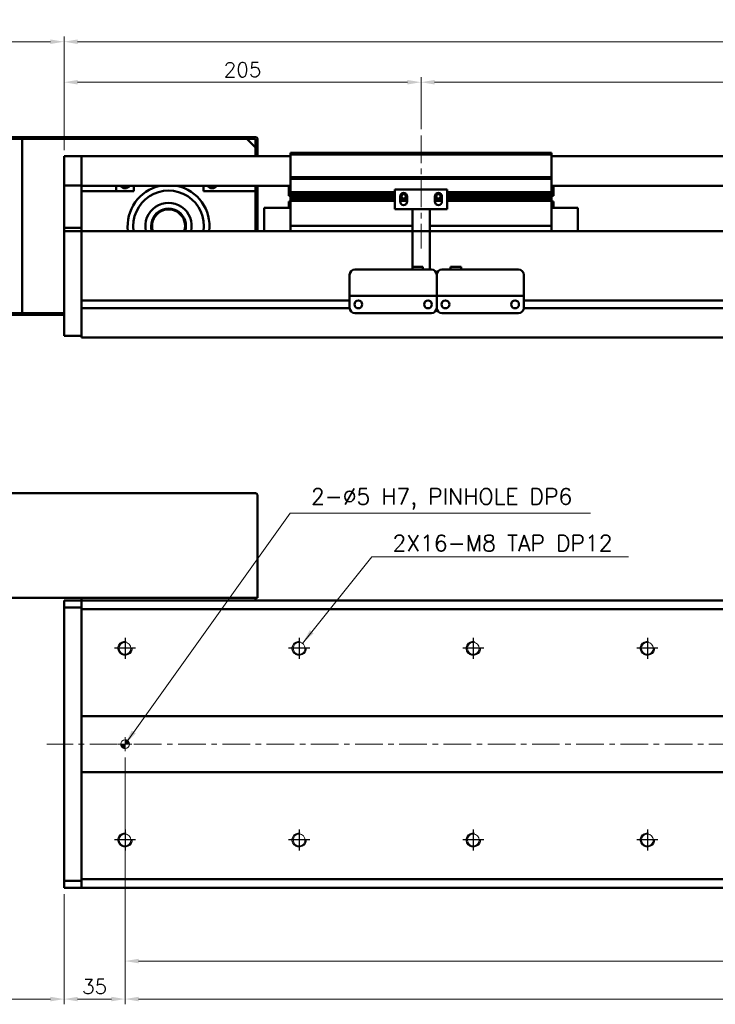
# Model space of a CAD drawing. Header units: millimetres. Extents: x 46891 to 51038, y 6223 to 10291.
# Tile 3 of 8: x 48774 to 49173, y 8919 to 9484. Entities that reach past the tile are written whole.
import ezdxf

# ---------------------------------------------------------------- set-up
doc = ezdxf.new("R2010")
doc.units = ezdxf.units.MM
doc.header["$LTSCALE"] = 0.5
doc.linetypes.add('CENTER', pattern=[50.8, 31.75, -6.35, 6.35, -6.35])
doc.layers.get('0').update_dxf_attribs({"lineweight": 20})
doc.layers.add('1', color=1, linetype='CENTER', lineweight=13)
doc.layers.add('외형선(ISO)', color=7, linetype='Continuous', lineweight=50)
doc.layers.add('C', color=1, linetype='CENTER')
doc.layers.add('DIM', color=4, linetype='Continuous')
doc.styles.add('DSR TEXT', font='romans.shx', dxfattribs={"bigfont": 'whgtxt.shx'})
doc.styles.get("Standard").update_dxf_attribs({"font": 'romans.shx', "bigfont": 'whgtxt.shx'})
doc.dimstyles.new('DSR', dxfattribs={"dimscale": 2, "dimtxt": 3, "dimasz": 3, "dimexe": 0.5, "dimexo": 0.5, "dimgap": 0.5, "dimtad": 1, "dimdsep": 46, "dimtxsty": 'Standard', "dimcen": 2.5, "dimclrd": 4, "dimclre": 4, "dimclrt": 2, "dimadec": 0, "dimazin": 2, "dimtfac": 1, "dimtmove": 0, "dimatfit": 3, "dimfxl": 0, "dimlwd": -1, "dimlwe": -1, "dimarcsym": 0})

# ---------------------------------------------------------------- blocks, each defined once
blk = doc.blocks.new('*D77')
at = {"color": 1, "linetype": 'ByBlock'}
for p, q in [((48799.5, 9409.41), (48799.5, 9451.32)), ((49004.5, 9421.41), (49004.5, 9451.32)), ((48807.3, 9448.32), (48996.7, 9448.32))]:
    blk.add_line(p, q, dxfattribs=at)
at = {"color": 1}
for points in [[(48807.3, 9449.62), (48807.3, 9447.02), (48799.5, 9448.32)], [(48996.7, 9449.62), (48996.7, 9447.02), (49004.5, 9448.32)]]:
    blk.add_solid(points, dxfattribs=at)
at = {"layer": 'Defpoints', "color": 0}
for p in [(49004.5, 9448.32), (49004.5, 9417.81), (48799.5, 9405.81)]:
    blk.add_point(p, dxfattribs=at)
at = {"color": 3, "insert": (48902, 9455.52), "char_height": 8.4, "attachment_point": 5, "style": 'DSR TEXT'}
blk.add_mtext('205', dxfattribs=at)
blk = doc.blocks.new('*D78')
at = {"color": 1, "linetype": 'ByBlock'}
for p, q in [((49004.5, 9421.41), (49004.5, 9451.32)), ((50204.5, 9421.41), (50204.5, 9451.32)), ((49012.3, 9448.32), (50196.7, 9448.32))]:
    blk.add_line(p, q, dxfattribs=at)
at = {"color": 1}
for points in [[(49012.3, 9449.62), (49012.3, 9447.02), (49004.5, 9448.32)], [(50196.7, 9449.62), (50196.7, 9447.02), (50204.5, 9448.32)]]:
    blk.add_solid(points, dxfattribs=at)
at = {"layer": 'Defpoints', "color": 0}
for p in [(50204.5, 9448.32), (49004.5, 9417.81), (50204.5, 9417.81)]:
    blk.add_point(p, dxfattribs=at)
at = {"color": 3, "insert": (49604.5, 9455.52), "char_height": 8.4, "attachment_point": 5, "style": 'DSR TEXT'}
blk.add_mtext('STROKE : 1200', dxfattribs=at)
blk = doc.blocks.new('*D80')
at = {"color": 1, "linetype": 'ByBlock'}
for p, q in [((48799.5, 9409.41), (48799.5, 9474.57)), ((50361.7, 9471.57), (48807.3, 9471.57)), ((50369.5, 9409.41), (50369.5, 9474.57))]:
    blk.add_line(p, q, dxfattribs=at)
at = {"color": 1}
for points in [[(48807.3, 9472.87), (48807.3, 9470.27), (48799.5, 9471.57)], [(50361.7, 9472.87), (50361.7, 9470.27), (50369.5, 9471.57)]]:
    blk.add_solid(points, dxfattribs=at)
at = {"layer": 'Defpoints', "color": 0}
for p in [(48799.5, 9471.57), (48799.5, 9405.81), (50369.5, 9405.81)]:
    blk.add_point(p, dxfattribs=at)
at = {"color": 3, "insert": (49584.5, 9478.77), "char_height": 8.4, "attachment_point": 5, "style": 'DSR TEXT'}
blk.add_mtext('1570', dxfattribs=at)
blk = doc.blocks.new('*D81')
at = {"color": 1, "linetype": 'ByBlock'}
for p, q in [((48669.5, 9419.41), (48669.5, 9474.57)), ((48791.7, 9471.57), (48677.3, 9471.57)), ((48799.5, 9409.41), (48799.5, 9474.57))]:
    blk.add_line(p, q, dxfattribs=at)
at = {"color": 1}
for points in [[(48677.3, 9472.87), (48677.3, 9470.27), (48669.5, 9471.57)], [(48791.7, 9472.87), (48791.7, 9470.27), (48799.5, 9471.57)]]:
    blk.add_solid(points, dxfattribs=at)
at = {"layer": 'Defpoints', "color": 0}
for p in [(48669.5, 9471.57), (48669.5, 9415.81), (48799.5, 9405.81)]:
    blk.add_point(p, dxfattribs=at)
at = {"color": 3, "insert": (48734.5, 9478.77), "char_height": 8.4, "attachment_point": 5, "style": 'DSR TEXT'}
blk.add_mtext('130', dxfattribs=at)
blk = doc.blocks.new('A$C33E56CC6')
h = blk.add_hatch()
h.set_pattern_fill('ANSI31', color=256, style=0)
h.set_pattern_definition([(45, (-7065.45672, -6508.5399), (-0.0883883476, 0.0883883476), [])])
h.paths.add_polyline_path([(4, 6.5, 0.414214), (1.5, 4), (4, 4)])
h.paths.add_polyline_path([(6.5, 4), (4, 4), (4, 1.5, 0.414214)])
blk.add_circle((4, 4), 2.5)
at = {"layer": '1'}
for p, q in [((4, 0), (4, 8)), ((0, 4), (8, 4))]:
    blk.add_line(p, q, dxfattribs=at)
blk = doc.blocks.new('tap8')
blk.add_circle((0, 0), 3.4)
at = {"layer": 'C', "color": 1, "linetype": 'CENTER'}
for p, q in [((0, -6.05), (0, 6.05)), ((-6.05, 0), (6.05, 0))]:
    blk.add_line(p, q, dxfattribs=at)
at = {"layer": 'DIM', "color": 3}
blk.add_arc((0, 0), 4, 263.8455, 189.4314, dxfattribs=at)
blk = doc.blocks.new('*D91')
at = {"color": 1, "linetype": 'ByBlock'}
for p, q in [((48834.5, 9003.78), (48834.5, 8919.12)), ((48799.5, 8982.33), (48799.5, 8919.12)), ((48826.7, 8922.12), (48807.3, 8922.12))]:
    blk.add_line(p, q, dxfattribs=at)
at = {"color": 1}
for points in [[(48807.3, 8923.42), (48807.3, 8920.82), (48799.5, 8922.12)], [(48826.7, 8923.42), (48826.7, 8920.82), (48834.5, 8922.12)]]:
    blk.add_solid(points, dxfattribs=at)
at = {"layer": 'Defpoints', "color": 0}
for p in [(48834.5, 9007.38), (48799.5, 8985.93), (48799.5, 8922.12)]:
    blk.add_point(p, dxfattribs=at)
at = {"color": 3, "insert": (48817, 8929.32), "char_height": 8.4, "attachment_point": 5, "style": 'DSR TEXT'}
blk.add_mtext('35', dxfattribs=at)
blk = doc.blocks.new('*D92')
at = {"color": 1, "linetype": 'ByBlock'}
for p, q in [((48834.5, 9003.78), (48834.5, 8919.12)), ((50334.5, 9003.78), (50334.5, 8919.12)), ((48842.3, 8922.12), (50326.7, 8922.12))]:
    blk.add_line(p, q, dxfattribs=at)
at = {"color": 1}
for points in [[(48842.3, 8923.42), (48842.3, 8920.82), (48834.5, 8922.12)], [(50326.7, 8923.42), (50326.7, 8920.82), (50334.5, 8922.12)]]:
    blk.add_solid(points, dxfattribs=at)
at = {"layer": 'Defpoints', "color": 0}
for p in [(48834.5, 9007.38), (50334.5, 9007.38), (50334.5, 8922.12)]:
    blk.add_point(p, dxfattribs=at)
at = {"color": 3, "insert": (49584.5, 8929.32), "char_height": 8.4, "attachment_point": 5, "style": 'DSR TEXT'}
blk.add_mtext('15X100PITCH=1500', dxfattribs=at)
blk = doc.blocks.new('*D94')
at = {"color": 1, "linetype": 'ByBlock'}
for p, q in [((48834.5, 9060.83), (48834.5, 8940.93)), ((50334.5, 9060.83), (50334.5, 8940.93)), ((48842.3, 8943.93), (50326.7, 8943.93))]:
    blk.add_line(p, q, dxfattribs=at)
at = {"color": 1}
for points in [[(48842.3, 8945.23), (48842.3, 8942.63), (48834.5, 8943.93)], [(50326.7, 8945.23), (50326.7, 8942.63), (50334.5, 8943.93)]]:
    blk.add_solid(points, dxfattribs=at)
at = {"layer": 'Defpoints', "color": 0}
for p in [(48834.5, 9064.43), (50334.5, 9064.43), (50334.5, 8943.93)]:
    blk.add_point(p, dxfattribs=at)
at = {"color": 3, "insert": (49584.5, 8951.13), "char_height": 8.4, "attachment_point": 5, "style": 'DSR TEXT'}
blk.add_mtext('1500%%P0.02', dxfattribs=at)
blk = doc.blocks.new('*D95')
at = {"color": 1, "linetype": 'ByBlock'}
for p, q in [((48669.5, 9148.83), (48669.5, 8919.12)), ((48799.5, 8982.33), (48799.5, 8919.12)), ((48791.7, 8922.12), (48677.3, 8922.12))]:
    blk.add_line(p, q, dxfattribs=at)
at = {"color": 1}
for points in [[(48677.3, 8923.42), (48677.3, 8920.82), (48669.5, 8922.12)], [(48791.7, 8923.42), (48791.7, 8920.82), (48799.5, 8922.12)]]:
    blk.add_solid(points, dxfattribs=at)
at = {"layer": 'Defpoints', "color": 0}
for p in [(48669.5, 9152.43), (48799.5, 8985.93), (48669.5, 8922.12)]:
    blk.add_point(p, dxfattribs=at)
at = {"color": 3, "insert": (48734.5, 8929.32), "char_height": 8.4, "attachment_point": 5, "style": 'DSR TEXT'}
blk.add_mtext('130', dxfattribs=at)

msp = doc.modelspace()

# ---------------------------------------------------------------- linework, layer by layer
at = {"layer": '1'}
for p, q in [((49004.50234, 9417.81317), (49004.50234, 9352.81317)), ((50379.50234, 9068.42724), (48789.50234, 9068.42724))]:
    msp.add_line(p, q, dxfattribs=at)
at = {"layer": '외형선(ISO)'}
for p, q in [((48909.50234, 9416.81317), (48670.50234, 9416.81317)), ((48671.00234, 9415.81317), (48909.00234, 9415.81317)), ((48904.50234, 9415.81317), (48775.50234, 9415.81317)), ((48775.50234, 9415.81317), (48775.50234, 9315.81317)), ((48904.50234, 9415.81317), (48909.50234, 9410.81317)), ((48909.50234, 9415.31317), (48909.50234, 9407.81317)), ((48910.50234, 9407.81317), (48910.50234, 9415.81317)), ((48909.50234, 9405.81317), (48909.50234, 9410.81317)), ((48799.50234, 9405.81317), (48799.50234, 9403.81317)), ((48809.50234, 9405.81317), (48799.50234, 9405.81317)), ((48799.50234, 9402.30045), (48799.50234, 9403.81317)), ((48809.50234, 9403.81317), (48809.50234, 9405.81317)), ((48929.50234, 9405.81317), (48809.50234, 9405.81317)), ((48809.50234, 9405.81317), (48809.50234, 9403.81317)), ((48809.50234, 9403.81317), (48809.50234, 9402.30045)), ((48809.50234, 9402.30045), (48809.50234, 9403.81317)), ((48909.50234, 9407.81317), (48910.50234, 9407.81317)), ((48910.50234, 9407.81317), (48910.50234, 9405.81317)), ((48929.50234, 9406.81317), (48929.50234, 9407.81317)), ((49079.50234, 9407.81317), (48929.50234, 9407.81317)), ((48929.50234, 9393.81317), (48929.50234, 9406.81317)), ((48929.50234, 9406.81317), (49079.50234, 9406.81317)), ((49079.50234, 9407.81317), (49079.50234, 9406.81317)), ((49079.50234, 9406.81317), (49079.50234, 9393.81317)), ((50359.50234, 9405.81317), (49079.50234, 9405.81317)), ((48799.50234, 9401.80147), (48799.50234, 9402.30045)), ((48799.50234, 9401.80147), (48799.50234, 9400.26088)), ((48799.50234, 9400.26088), (48799.50234, 9397.27629)), ((48809.50234, 9402.30045), (48809.50234, 9401.80147)), ((48809.50234, 9401.80147), (48809.50234, 9402.30045)), ((48809.50234, 9400.26088), (48809.50234, 9401.80147)), ((48809.50234, 9401.80147), (48809.50234, 9400.26088)), ((48809.50234, 9397.27629), (48809.50234, 9400.26088)), ((48809.50234, 9400.26088), (48809.50234, 9397.27629)), ((48799.50234, 9389.49884), (48799.50234, 9397.27629)), ((48809.50234, 9397.27629), (48809.50234, 9389.49884)), ((48809.50234, 9389.49884), (48809.50234, 9397.27629)), ((48929.50234, 9392.81317), (48929.50234, 9393.81317)), ((48929.50234, 9393.81317), (49079.50234, 9393.81317)), ((48929.50234, 9391.81317), (48929.50234, 9392.81317)), ((48929.50234, 9392.81317), (49079.50234, 9392.81317)), ((49079.50234, 9393.81317), (49079.50234, 9392.81317)), ((49079.50234, 9392.81317), (49079.50234, 9391.81317)), ((48799.50234, 9389.13986), (48799.50234, 9389.49884)), ((48799.50234, 9364.73623), (48799.50234, 9389.13986)), ((48809.50234, 9389.13986), (48799.50234, 9389.13986)), ((48809.50234, 9389.49884), (48809.50234, 9389.13986)), ((48809.50234, 9389.13986), (48809.50234, 9364.73623)), ((48929.50234, 9388.81317), (48809.50234, 9388.81317)), ((48829.50234, 9388.81317), (48829.50234, 9385.81317)), ((48839.50234, 9388.81317), (48839.50234, 9385.81317)), ((48879.50234, 9385.81317), (48879.50234, 9388.81317)), ((48909.50234, 9388.81317), (48909.50234, 9385.81317)), ((48910.50234, 9362.81317), (48910.50234, 9388.81317)), ((48928.50234, 9383.21317), (48928.50234, 9388.81317)), ((48929.50234, 9385.31317), (48929.50234, 9391.81317)), ((49019.50234, 9386.81317), (48989.50234, 9386.81317)), ((48989.50234, 9375.41317), (48989.50234, 9386.81317)), ((49019.50234, 9386.81317), (49019.50234, 9375.41317)), ((49079.50234, 9391.81317), (49079.50234, 9385.31317)), ((50359.50234, 9388.81317), (49079.50234, 9388.81317)), ((49080.50234, 9388.81317), (49080.50234, 9383.21317)), ((48839.50234, 9385.81317), (48809.50234, 9385.81317)), ((48909.50234, 9385.81317), (48879.50234, 9385.81317)), ((48909.50234, 9362.81317), (48909.50234, 9385.81317)), ((48928.50234, 9383.21317), (48929.50234, 9383.21317)), ((48929.50234, 9384.81317), (48929.50234, 9385.31317)), ((48929.50234, 9385.31317), (48989.50234, 9385.31317)), ((48929.50234, 9384.31317), (48929.50234, 9384.81317)), ((48929.50234, 9384.81317), (48989.50234, 9384.81317)), ((48929.50234, 9383.31317), (48929.50234, 9384.31317)), ((48929.50234, 9384.31317), (48989.50234, 9384.31317)), ((48929.50234, 9382.81317), (48929.50234, 9383.31317)), ((48929.50234, 9383.31317), (48989.50234, 9383.31317)), ((48929.50234, 9382.31317), (48929.50234, 9382.81317)), ((48929.50234, 9382.81317), (48989.50234, 9382.81317)), ((48929.50234, 9381.31317), (48929.50234, 9382.31317)), ((48929.50234, 9382.31317), (48989.50234, 9382.31317)), ((48929.50234, 9380.81317), (48929.50234, 9381.31317)), ((48929.50234, 9381.31317), (48989.50234, 9381.31317)), ((48929.50234, 9380.31317), (48929.50234, 9380.81317)), ((48929.50234, 9380.81317), (48989.50234, 9380.81317)), ((48992.50234, 9379.81317), (48992.50234, 9382.81317)), ((48992.50234, 9382.81317), (48993.27284, 9382.81317)), ((48992.50234, 9382.31317), (48993.3791, 9382.31317)), ((48992.50234, 9381.31317), (48996.50234, 9381.31317)), ((48992.50234, 9380.81317), (48996.50234, 9380.81317)), ((48992.56585, 9383.31317), (48993.3791, 9383.31317)), ((48993.17946, 9384.31317), (48995.82522, 9384.31317)), ((48995.62558, 9383.31317), (48996.43883, 9383.31317)), ((48995.62558, 9382.31317), (48996.50234, 9382.31317)), ((48995.73184, 9382.81317), (48996.50234, 9382.81317)), ((48996.50234, 9382.81317), (48996.50234, 9379.81317)), ((49012.50234, 9379.81317), (49012.50234, 9382.81317)), ((49012.50234, 9382.81317), (49013.27284, 9382.81317)), ((49012.50234, 9382.31317), (49013.3791, 9382.31317)), ((49012.50234, 9381.31317), (49016.50234, 9381.31317)), ((49012.50234, 9380.81317), (49016.50234, 9380.81317)), ((49012.56585, 9383.31317), (49013.3791, 9383.31317)), ((49013.17946, 9384.31317), (49015.82522, 9384.31317)), ((49015.62558, 9383.31317), (49016.43883, 9383.31317)), ((49015.62558, 9382.31317), (49016.50234, 9382.31317)), ((49015.73184, 9382.81317), (49016.50234, 9382.81317)), ((49016.50234, 9382.81317), (49016.50234, 9379.81317)), ((49019.50234, 9385.31317), (49079.50234, 9385.31317)), ((49019.50234, 9384.81317), (49079.50234, 9384.81317)), ((49019.50234, 9384.31317), (49079.50234, 9384.31317)), ((49019.50234, 9383.31317), (49079.50234, 9383.31317)), ((49019.50234, 9382.81317), (49079.50234, 9382.81317)), ((49019.50234, 9382.31317), (49079.50234, 9382.31317)), ((49019.50234, 9381.31317), (49079.50234, 9381.31317)), ((49019.50234, 9380.81317), (49079.50234, 9380.81317)), ((49079.50234, 9385.31317), (49079.50234, 9384.81317)), ((49079.50234, 9384.81317), (49079.50234, 9384.31317)), ((49079.50234, 9384.31317), (49079.50234, 9383.31317)), ((49079.50234, 9383.31317), (49079.50234, 9382.81317)), ((49080.50234, 9383.21317), (49079.50234, 9383.21317)), ((49079.50234, 9382.81317), (49079.50234, 9382.31317)), ((49079.50234, 9382.31317), (49079.50234, 9381.31317)), ((49079.50234, 9381.31317), (49079.50234, 9380.81317)), ((49079.50234, 9380.81317), (49079.50234, 9380.31317)), ((48914.50234, 9376.31317), (48914.50234, 9362.81317)), ((48929.50234, 9376.31317), (48914.50234, 9376.31317)), ((48928.50234, 9379.78317), (48928.50234, 9376.31317)), ((48929.49295, 9379.78317), (48928.50234, 9379.78317)), ((48929.50234, 9366.81317), (48929.50234, 9380.31317)), ((48929.50234, 9380.31317), (48989.50234, 9380.31317)), ((48999.50234, 9375.41317), (48989.50234, 9375.41317)), ((48992.50234, 9380.31317), (48996.50234, 9380.31317)), ((48999.50234, 9375.91317), (48999.50234, 9375.41317)), ((49009.50234, 9375.41317), (48999.50234, 9375.41317)), ((48999.50234, 9373.31317), (48999.50234, 9375.41317)), ((49009.50234, 9375.41317), (49009.50234, 9375.91317)), ((49019.50234, 9375.41317), (49009.50234, 9375.41317)), ((49009.50234, 9375.41317), (49009.50234, 9373.31317)), ((49012.50234, 9380.31317), (49016.50234, 9380.31317)), ((49019.50234, 9380.31317), (49079.50234, 9380.31317)), ((49079.50234, 9380.31317), (49079.50234, 9366.81317)), ((49079.50234, 9376.31317), (49094.50234, 9376.31317)), ((49080.50234, 9379.78317), (49079.51173, 9379.78317)), ((49080.50234, 9376.31317), (49080.50234, 9379.78317)), ((49094.50234, 9362.81317), (49094.50234, 9376.31317)), ((48999.50234, 9373.31317), (48999.50234, 9342.31336)), ((49009.50234, 9340.81336), (49009.50234, 9373.31317)), ((48799.50234, 9362.81317), (48799.50234, 9364.73623)), ((48809.50234, 9364.73623), (48799.50234, 9364.73623)), ((48809.50234, 9364.73623), (48809.50234, 9362.81317)), ((48929.50234, 9366.81317), (48929.50234, 9365.81317)), ((48929.50234, 9362.81317), (48929.50234, 9365.81317)), ((48929.50234, 9365.81317), (48999.50234, 9365.81317)), ((49009.50234, 9365.81317), (49079.50234, 9365.81317)), ((49079.50234, 9365.81317), (49079.50234, 9366.81317)), ((49079.50234, 9365.81317), (49079.50234, 9362.81317)), ((48799.50234, 9362.81317), (48799.50234, 9359.81317)), ((48809.50234, 9362.81317), (48799.50234, 9362.81317)), ((48799.50234, 9308.05581), (48799.50234, 9359.81317)), ((48809.50234, 9362.81317), (48809.50234, 9359.81317)), ((48809.50234, 9362.81317), (50359.50234, 9362.81317)), ((48809.50234, 9359.81317), (48809.50234, 9362.81317)), ((48809.50234, 9323.26317), (48809.50234, 9359.81317)), ((48809.50234, 9359.81317), (48809.50234, 9308.05581)), ((48999.50234, 9342.31336), (48999.50234, 9340.81336)), ((48999.50234, 9342.31336), (49005.50234, 9342.31336)), ((49005.50234, 9342.31336), (49005.50234, 9340.81336)), ((49027.50234, 9342.31336), (49021.50234, 9342.31336)), ((49021.50234, 9340.81336), (49021.50234, 9342.31336)), ((49027.50234, 9340.81336), (49027.50234, 9342.31336)), ((48963.50234, 9327.81336), (48963.50234, 9337.81336)), ((48966.50234, 9340.81336), (49010.50234, 9340.81336)), ((49013.50234, 9327.81336), (49013.50234, 9337.81336)), ((49013.50234, 9337.81336), (49013.50234, 9327.81336)), ((49016.50234, 9340.81336), (49060.50234, 9340.81336)), ((49063.50234, 9337.81336), (49063.50234, 9327.81336)), ((48963.50234, 9327.81336), (48963.50234, 9325.81336)), ((48963.50234, 9325.81333), (48963.50234, 9325.81336)), ((48963.50234, 9325.81336), (49013.50234, 9325.81336)), ((48963.50234, 9325.31333), (48963.50234, 9325.81333)), ((48963.50234, 9318.81333), (48963.50234, 9325.31333)), ((48976.00234, 9325.81333), (49001.00234, 9325.81333)), ((49013.50234, 9327.81336), (49013.50234, 9325.81336)), ((49013.50234, 9325.81336), (49013.50234, 9327.81336)), ((49013.50234, 9325.81333), (49013.50234, 9325.81336)), ((49013.50234, 9325.81336), (49063.50234, 9325.81336)), ((49013.50234, 9325.81336), (49013.50234, 9325.81333)), ((49013.50234, 9325.31333), (49013.50234, 9325.81333)), ((49013.50234, 9325.81333), (49016.27284, 9325.81333)), ((49013.50234, 9325.81333), (49013.50234, 9325.31333)), ((49013.50234, 9318.81333), (49013.50234, 9325.31333)), ((49013.50234, 9325.31333), (49013.50234, 9318.81333)), ((49018.73184, 9325.81333), (49021.00234, 9325.81333)), ((49026.00234, 9325.81333), (49051.00234, 9325.81333)), ((49056.00234, 9325.81333), (49058.27284, 9325.81333)), ((49060.73184, 9325.81333), (49063.50234, 9325.81333)), ((49063.50234, 9325.81336), (49063.50234, 9327.81336)), ((49063.50234, 9325.81336), (49063.50234, 9325.81333)), ((49063.50234, 9325.81333), (49063.50234, 9325.31333)), ((49063.50234, 9325.31333), (49063.50234, 9318.81333)), ((48809.50234, 9323.06317), (48963.50234, 9323.06317)), ((48809.50234, 9318.56317), (48963.51279, 9318.56317)), ((48968.47553, 9323.06317), (48968.52915, 9323.06317)), ((49008.47553, 9323.06317), (49008.52915, 9323.06317)), ((49013.49189, 9318.56317), (49013.51279, 9318.56317)), ((49018.47553, 9323.06317), (49018.52915, 9323.06317)), ((49058.47553, 9323.06317), (49058.52915, 9323.06317)), ((49063.49189, 9318.56317), (50167.51279, 9318.56317)), ((49063.49189, 9318.56317), (50167.51279, 9318.56317)), ((49063.50234, 9323.06317), (50167.50234, 9323.06317)), ((49063.50234, 9323.06317), (50167.50234, 9323.06317)), ((48670.50234, 9314.81317), (48799.50234, 9314.81317)), ((48799.50234, 9315.81317), (48671.00234, 9315.81317)), ((48775.50234, 9315.81317), (48799.50234, 9315.81317)), ((48809.50234, 9308.05581), (48809.50234, 9318.36317)), ((48966.50234, 9315.81333), (49010.50234, 9315.81333)), ((49016.50234, 9315.81333), (49060.50234, 9315.81333)), ((48799.50234, 9308.05581), (48799.50234, 9305.93449)), ((48809.50234, 9308.05581), (48809.50234, 9305.93449)), ((48809.50234, 9305.93449), (48809.50234, 9308.05581)), ((48799.50234, 9302.81317), (48799.50234, 9305.93449)), ((48799.50234, 9302.81317), (48809.50234, 9302.81317)), ((48809.50234, 9301.81317), (48809.50234, 9305.93449)), ((48809.50234, 9305.93449), (48809.50234, 9302.81317)), ((48809.50234, 9301.81317), (50359.50234, 9301.81317)), ((48670.50234, 9212.42724), (48909.50234, 9212.42724)), ((48910.50234, 9211.42724), (48910.50234, 9152.42724)), ((48670.50234, 9152.42724), (48909.50234, 9152.42724)), ((48799.50234, 9150.04856), (48799.50234, 9150.92724)), ((48809.50234, 9150.92724), (48799.50234, 9150.92724)), ((48799.50234, 9150.04856), (48799.50234, 9146.92724)), ((48809.50234, 9152.42724), (48809.50234, 9150.92724)), ((48809.50234, 9150.04856), (48809.50234, 9150.92724)), ((48809.50234, 9150.92724), (50359.50234, 9150.92724)), ((48809.50234, 9150.92724), (48809.50234, 9150.04856)), ((48809.50234, 9150.04856), (48809.50234, 9145.92724)), ((48809.50234, 9146.92724), (48809.50234, 9150.04856)), ((48909.50234, 9152.42724), (48909.50234, 9150.92724)), ((48909.50234, 9152.42724), (48910.50234, 9152.42724)), ((48809.50234, 9146.92724), (48799.50234, 9146.92724)), ((48799.50234, 9146.92724), (48799.50234, 8989.92724)), ((48809.50234, 9145.92724), (48809.50234, 9084.42724)), ((50359.50234, 9145.92724), (48809.50234, 9145.92724)), ((48809.50234, 9084.42724), (48809.50234, 9083.57369)), ((48809.50234, 9084.42724), (50359.50234, 9084.42724)), ((48809.50234, 9083.57369), (48809.50234, 9083.22013)), ((48809.50234, 9083.22013), (48809.50234, 9053.63435)), ((48809.50234, 9053.63435), (48809.50234, 9083.22013)), ((48809.50234, 9053.63435), (48809.50234, 9053.28079)), ((48809.50234, 9053.28079), (48809.50234, 9052.42724)), ((48809.50234, 9052.42724), (48809.50234, 8990.92724)), ((50359.50234, 9052.42724), (48809.50234, 9052.42724)), ((48809.50234, 8990.92724), (48809.50234, 8986.80592)), ((48809.50234, 8990.92724), (50359.50234, 8990.92724)), ((48799.50234, 8989.92724), (48809.50234, 8989.92724)), ((48799.50234, 8989.92724), (48799.50234, 8986.80592)), ((48799.50234, 8985.92724), (48799.50234, 8986.80592)), ((48809.50234, 8985.92724), (48799.50234, 8985.92724)), ((48809.50234, 8986.80592), (48809.50234, 8989.92724)), ((48809.50234, 8985.92724), (48809.50234, 8986.80592)), ((48809.50234, 8986.80592), (48809.50234, 8985.92724)), ((48809.50234, 8985.92724), (50359.50234, 8985.92724))]:
    msp.add_line(p, q, dxfattribs=at)
for centre in [(48968.50234, 9320.81332), (49008.50234, 9320.81332), (49018.50234, 9320.81332), (49058.50234, 9320.81332)]:
    msp.add_circle(centre, 2.25, dxfattribs=at)
for centre, radius, start, end in [((48909.00234, 9415.31317), 0.5, 0, 90), ((48909.50234, 9415.81317), 1, 0, 90), ((48834.50234, 9390.81317), 3.3235, 216.9971457, 323.0028543), ((48859.50234, 9365.81317), 23.5, 101.8402739, 187.3343689), ((48859.50234, 9365.81317), 23.5, 352.6656311, 78.1597261), ((48884.50234, 9390.81317), 3.3235, 216.9971457, 323.0028543), ((48859.50234, 9365.81317), 20.3, 351.5015155, 188.4984845), ((48994.50234, 9382.81317), 2, 0, 180), ((48994.50234, 9382.81317), 1.2295, 156.0042187, 180), ((48994.50234, 9382.81317), 1.2295, 156.0042187, 180), ((48994.50234, 9382.81317), 1.2295, 180, 203.9957813), ((48994.50234, 9382.81317), 1.2295, 180, 203.9957813), ((48994.50234, 9382.81317), 1.2295, 23.9957813, 156.0042187), ((48994.50234, 9382.81317), 1.2295, 23.9957813, 156.0042187), ((48994.50234, 9382.81317), 1.2295, 203.9957813, 336.0042187), ((48994.50234, 9382.81317), 1.2295, 203.9957813, 336.0042187), ((48994.50234, 9382.81317), 1.2295, 0, 23.9957813), ((48994.50234, 9382.81317), 1.2295, 0, 23.9957813), ((48994.50234, 9382.81317), 1.2295, 336.0042187, 0), ((48994.50234, 9382.81317), 1.2295, 336.0042187, 0), ((49014.50234, 9382.81317), 2, 0, 180), ((49014.50234, 9382.81317), 1.2295, 156.0042187, 180), ((49014.50234, 9382.81317), 1.2295, 156.0042187, 180), ((49014.50234, 9382.81317), 1.2295, 180, 203.9957813), ((49014.50234, 9382.81317), 1.2295, 180, 203.9957813), ((49014.50234, 9382.81317), 1.2295, 23.9957813, 156.0042187), ((49014.50234, 9382.81317), 1.2295, 23.9957813, 156.0042187), ((49014.50234, 9382.81317), 1.2295, 203.9957813, 336.0042187), ((49014.50234, 9382.81317), 1.2295, 203.9957813, 336.0042187), ((49014.50234, 9382.81317), 1.2295, 0, 23.9957813), ((49014.50234, 9382.81317), 1.2295, 0, 23.9957813), ((49014.50234, 9382.81317), 1.2295, 336.0042187, 0), ((49014.50234, 9382.81317), 1.2295, 336.0042187, 0), ((48859.50234, 9365.81317), 13.3, 346.9639597, 193.0360403), ((48859.50234, 9365.81317), 10, 342.5423969, 197.4576031), ((48859.50234, 9365.81317), 9.5, 341.5915198, 198.4084802), ((48926.87434, 9381.71317), 3.253, 323.6085696, 323.8883105), ((48994.50234, 9379.81317), 2, 180, 0), ((49014.50234, 9379.81317), 2, 180, 0), ((49082.13034, 9381.71317), 3.253, 216.1116895, 216.3914304), ((48966.50234, 9337.81336), 3, 90, 180), ((49010.50234, 9337.81336), 3, 0, 90), ((49016.50234, 9337.81336), 3, 90, 180), ((49060.50234, 9337.81336), 3, 0, 90), ((48966.50234, 9318.81333), 3, 180, 270), ((49010.50234, 9318.81333), 3, 270, 0), ((49016.50234, 9318.81333), 3, 180, 270), ((49060.50234, 9318.81333), 3, 270, 0), ((48909.50234, 9211.42724), 1, 0, 90)]:
    msp.add_arc(centre, radius, start, end, dxfattribs=at)
for centre, major_axis, start_param, end_param in [((49017.50234, 9325.81335), (-1.2295, 0), 3.146445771, 6.288038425), ((49023.50234, 9325.81335), (-2.5, 0), 3.145419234, 6.287011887), ((49053.50234, 9325.81335), (-2.5, 0), 3.143524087, 6.28511674), ((49059.50234, 9325.81335), (-1.2295, 0), 3.144519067, 6.286111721)]:
    msp.add_ellipse(centre, major_axis=major_axis, ratio=0.00001, start_param=start_param, end_param=end_param, dxfattribs=at)

# ---------------------------------------------------------------- block references
at = {"xscale": -1}
for name, p, rotation in [('tap8', (48834.50234, 9123.42724), 90), ('tap8', (48934.50234, 9123.42724), 90), ('tap8', (49034.50234, 9123.42724), 90), ('tap8', (49134.50234, 9123.42724), 90), ('A$C33E56CC6', (48830.50234, 9072.42724), 180), ('tap8', (48834.50234, 9013.42724), 90), ('tap8', (48934.50234, 9013.42724), 90), ('tap8', (49034.50234, 9013.42724), 90), ('tap8', (49134.50234, 9013.42724), 90)]:
    msp.add_blockref(name, p, dxfattribs=dict(at, rotation=rotation))

# ---------------------------------------------------------------- texts
at = {"color": 3, "char_height": 9.24, "attachment_point": 1, "style": 'DSR TEXT'}
for s, insert in [('2-%%C5 H7, PINHOLE DP6', (48941.281, 9215.2238)), ('2X16-M8 TAP DP12', (48988.11965, 9188.44915))]:
    msp.add_mtext(s, dxfattribs=dict(at, insert=insert))

# ---------------------------------------------------------------- dimensions: what is measured, and where the dimension line sits
for base, p1, p2, picture, middle in [((48669.50234, 9471.57296), (48799.50234, 9405.81317), (48669.50234, 9415.81317), '*D81', (48734.50234, 9478.77296)), ((48799.50234, 9471.57296), (50369.50234, 9405.81317), (48799.50234, 9405.81317), '*D80', (49584.50234, 9478.77296)), ((49004.50234, 9448.31988), (48799.50234, 9405.81317), (49004.50234, 9417.81317), '*D77', (48902.00234, 9455.51988)), ((48669.50234, 8922.11736), (48799.50234, 8985.92724), (48669.50234, 9152.42724), '*D95', (48734.50234, 8929.31736)), ((48799.50234, 8922.11736), (48834.50234, 9007.38027), (48799.50234, 8985.92724), '*D91', (48817.00234, 8929.31736))]:
    dim = msp.add_linear_dim(base=base, p1=p1, p2=p2, dimstyle='DSR', override={"dimscale": 3, "dimtxt": 2.8, "dimasz": 2.600136, "dimexe": 1, "dimexo": 1.2, "dimgap": 1, "dimdec": 4, "dimtxsty": 'DSR TEXT', "dimclrd": 1, "dimclre": 1, "dimclrt": 3, "dimtdec": 4, "dimtix": 1})
    dim.commit()
    dim.dimension.update_dxf_attribs({"geometry": picture, "text_midpoint": middle})
for base, p1, p2, text, picture, middle in [((50204.50234, 9448.31988), (49004.50234, 9417.81317), (50204.50234, 9417.81317), 'STROKE : <>', '*D78', (49604.50234, 9455.51988)), ((50334.50234, 8943.92937), (48834.50234, 9064.42724), (50334.50234, 9064.42724), '<>%%P0.02', '*D94', (49584.50234, 8951.12937)), ((50334.50234, 8922.11736), (48834.50234, 9007.38027), (50334.50234, 9007.38027), '15X100PITCH=<>', '*D92', (49584.50234, 8929.31736))]:
    dim = msp.add_linear_dim(base=base, p1=p1, p2=p2, text=text, dimstyle='DSR', override={"dimscale": 3, "dimtxt": 2.8, "dimasz": 2.600136, "dimexe": 1, "dimexo": 1.2, "dimgap": 1, "dimdec": 4, "dimtxsty": 'DSR TEXT', "dimclrd": 1, "dimclre": 1, "dimclrt": 3, "dimtdec": 4, "dimtix": 1})
    dim.commit()
    dim.dimension.update_dxf_attribs({"geometry": picture, "text_midpoint": middle})

# ---------------------------------------------------------------- leaders
at = {"annotation_type": 0, "has_hookline": 1, "hookline_direction": 0}
for points, text_width in [([(48834.50234, 9068.42724), (48929.40055, 9200.9238), (48937.981, 9200.9238)], 160.4625), ([(48936.367, 9126.27031), (48976.2392, 9175.90915), (48984.81965, 9175.90915)], 135.575)]:
    msp.add_leader(points, dimstyle='DSR', override={"dimscale": 3.3, "dimtxt": 2.8, "dimasz": 2.600136, "dimexe": 1, "dimexo": 1.2, "dimgap": 1, "dimdec": 4, "dimtxsty": 'DSR TEXT', "dimclrd": 1, "dimclre": 1, "dimclrt": 3, "dimtdec": 4, "dimtix": 1}, dxfattribs=dict(at, text_width=text_width))

doc.saveas('drawing.dxf')
